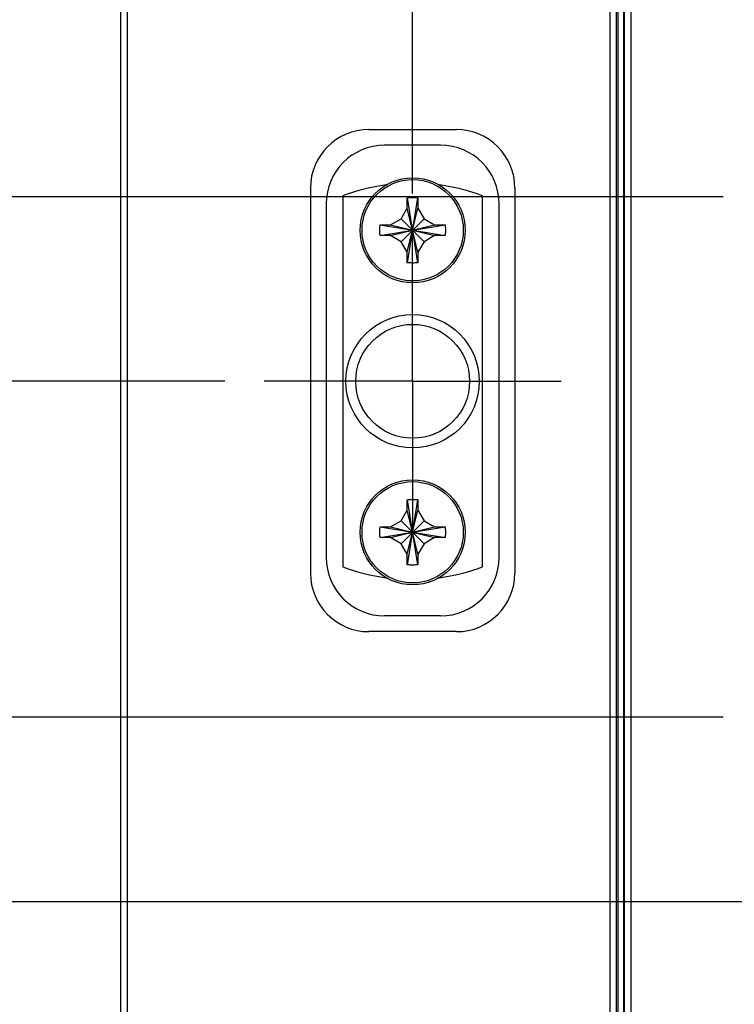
# Model space of a CAD drawing. Header units: inches. Extents: x 0.2 to 16.8, y 0.1 to 10.8.
# Tile 4 of 23: x 2.9 to 4.1, y 5.5 to 7.1. Entities that reach past the tile are written whole.
import ezdxf

# ---------------------------------------------------------------- set-up
doc = ezdxf.new("R2010")
doc.units = ezdxf.units.IN
doc.header["$LTSCALE"] = 0.935
doc.header["$MEASUREMENT"] = 0
doc.linetypes.add('CENTER', pattern=[0.6, 0.375, -0.075, 0.075, -0.075])
doc.layers.get('0').update_dxf_attribs({"linetype": 'CONTINUOUS'})
doc.layers.add('DEFAULT_1', color=7, linetype='CENTER')
doc.layers.add('DIMENSIONS', color=7, linetype='CONTINUOUS')
doc.styles.get("Standard").update_dxf_attribs({"font": 'txt', "width": 0.8})
doc.dimstyles.new('DIMSTYLE_1', dxfattribs={"dimtxt": 0.125, "dimasz": 0.18, "dimexe": 0.18, "dimexo": 0.0625, "dimgap": 0.09, "dimtad": 0, "dimtih": 1, "dimtoh": 1, "dimdec": 3, "dimzin": 4, "dimdsep": 46, "dimtxsty": 'STANDARD', "dimblk": '_FILLED', "dimblk1": '_FILLED', "dimblk2": '_FILLED', "dimcen": 0.09, "dimadec": 0, "dimazin": 0, "dimtp": 0.001, "dimtm": 0.001, "dimtfac": 1, "dimtdec": 3, "dimtofl": 0, "dimtmove": 0, "dimatfit": 3, "dimldrblk": '_FILLED', "dimfxl": 1, "dimtolj": 1, "dimtzin": 4, "dimarcsym": 0})

# ---------------------------------------------------------------- blocks, each defined once
blk = doc.blocks.new('*D0')
at = {"layer": 'DIMENSIONS', "color": 2, "linetype": 'CONTINUOUS'}
blk.add_line((3.2425, 6.5084), (2.3895, 6.5084), dxfattribs=at)
at = {"layer": 'DIMENSIONS', "color": 2, "linetype": 'CONTINUOUS', "width": 0.8}
for s, p in [('1.532', (1.002, 6.4459)), ('[', (1.627, 6.4459)), ('38.92', (1.727, 6.4459)), (']', (2.227, 6.4459)), ('-', (0.902, 6.4459))]:
    blk.add_text(s, height=0.125, dxfattribs=at).set_placement(p)
blk = doc.blocks.new('_FILLED')
at = {"color": 0, "linetype": 'BYBLOCK'}
blk.add_solid([(0, 0), (-1, 0.1736), (-1, -0.1736)], dxfattribs=at)
blk = doc.blocks.new('*D1')
at = {"layer": 'DIMENSIONS', "color": 2, "linetype": 'CONTINUOUS'}
blk.add_line((4.0348, 6.8013), (2.3895, 6.8013), dxfattribs=at)
at = {"layer": 'DIMENSIONS', "color": 2, "linetype": 'CONTINUOUS', "width": 0.8}
for s, p in [('[', (1.627, 6.7388)), (']', (2.227, 6.7388)), ('1.239', (1.002, 6.7388)), ('31.48', (1.727, 6.7388)), ('-', (0.902, 6.7388))]:
    blk.add_text(s, height=0.125, dxfattribs=at).set_placement(p)
blk = doc.blocks.new('*D2')
at = {"layer": 'DIMENSIONS', "color": 2, "linetype": 'CONTINUOUS'}
blk.add_line((5.2808, 5.6809), (2.3895, 5.6809), dxfattribs=at)
at = {"layer": 'DIMENSIONS', "color": 2, "linetype": 'CONTINUOUS', "width": 0.8}
for s, p in [('2.360', (1.002, 5.6184)), ('[', (1.627, 5.6184)), ('59.94', (1.727, 5.6184)), (']', (2.227, 5.6184)), ('-', (0.902, 5.6184))]:
    blk.add_text(s, height=0.125, dxfattribs=at).set_placement(p)
blk = doc.blocks.new('*D3')
at = {"layer": 'DIMENSIONS', "color": 2, "linetype": 'CONTINUOUS'}
blk.add_line((5.3698, 5.1489), (6.1642, 5.1489), dxfattribs=at)
at = {"layer": 'DIMENSIONS', "color": 2, "linetype": 'CONTINUOUS', "width": 0.8}
for s, p in [('2X -', (6.2267, 5.0864)), ('2.892', (6.6267, 5.0864)), ('[', (7.2517, 5.0864)), ('73.45', (7.3517, 5.0864)), (']', (7.8517, 5.0864))]:
    blk.add_text(s, height=0.125, dxfattribs=at).set_placement(p)
blk = doc.blocks.new('*D4')
at = {"layer": 'DIMENSIONS', "color": 2, "linetype": 'CONTINUOUS'}
blk.add_line((4.6779, 3.2196), (2.3895, 3.2196), dxfattribs=at)
at = {"layer": 'DIMENSIONS', "color": 2, "linetype": 'CONTINUOUS', "width": 0.8}
for s, p in [('[', (1.527, 3.1571)), (']', (2.227, 3.1571)), ('4.821', (0.902, 3.1571)), ('122.45', (1.627, 3.1571)), ('-', (0.802, 3.1571))]:
    blk.add_text(s, height=0.125, dxfattribs=at).set_placement(p)
blk = doc.blocks.new('*D5')
at = {"layer": 'DIMENSIONS', "color": 2, "linetype": 'CONTINUOUS'}
for p, q in [((2.7603, 5.1084), (2.5202, 4.9598)), ((3.2426, 5.1084), (2.7603, 5.1084)), ((2.5202, 4.9598), (2.3895, 4.9598))]:
    blk.add_line(p, q, dxfattribs=at)
at = {"layer": 'DIMENSIONS', "color": 2, "linetype": 'CONTINUOUS', "width": 0.8}
for s, p in [('2.932', (1.002, 4.8973)), ('[', (1.627, 4.8973)), ('74.48', (1.727, 4.8973)), (']', (2.227, 4.8973)), ('-', (0.902, 4.8973))]:
    blk.add_text(s, height=0.125, dxfattribs=at).set_placement(p)
blk = doc.blocks.new('*D6')
at = {"layer": 'DIMENSIONS', "color": 2, "linetype": 'CONTINUOUS'}
blk.add_line((5.2448, 4.5189), (2.3895, 4.5189), dxfattribs=at)
at = {"layer": 'DIMENSIONS', "color": 2, "linetype": 'CONTINUOUS', "width": 0.8}
for s, p in [('[', (1.627, 4.4564)), (']', (2.227, 4.4564)), ('2X -', (0.602, 4.4564)), ('3.522', (1.002, 4.4564)), ('89.45', (1.727, 4.4564))]:
    blk.add_text(s, height=0.125, dxfattribs=at).set_placement(p)
blk = doc.blocks.new('*D7')
at = {"layer": 'DIMENSIONS', "color": 2, "linetype": 'CONTINUOUS'}
blk.add_line((4.0348, 5.9746), (2.3895, 5.9746), dxfattribs=at)
at = {"layer": 'DIMENSIONS', "color": 2, "linetype": 'CONTINUOUS', "width": 0.8}
for s, p in [('[', (1.627, 5.9121)), (']', (2.227, 5.9121)), ('2.066', (1.002, 5.9121)), ('52.48', (1.727, 5.9121)), ('-', (0.902, 5.9121))]:
    blk.add_text(s, height=0.125, dxfattribs=at).set_placement(p)
blk = doc.blocks.new('*D11')
at = {"layer": 'DIMENSIONS', "color": 2, "linetype": 'CONTINUOUS'}
blk.add_line((3.541, 6.8069), (3.541, 8.85), dxfattribs=at)
at = {"layer": 'DIMENSIONS', "color": 2, "linetype": 'CONTINUOUS', "width": 0.8}
for s, p in [(']', (3.6035, 10.2375)), ('4.32', (3.6035, 9.8375)), ('[', (3.6035, 9.7375)), ('.170', (3.6035, 9.2125)), ('2X ', (3.6035, 8.9125))]:
    blk.add_text(s, height=0.125, rotation=90, dxfattribs=at).set_placement(p)
blk = doc.blocks.new('*D16')
at = {"layer": 'DIMENSIONS', "color": 2, "linetype": 'CONTINUOUS'}
for p, q in [((5.1828, 8.5003), (5.1828, 8.85)), ((5.1078, 8.4442), (5.1828, 8.5003)), ((5.1078, 5.9789), (5.1078, 8.4442))]:
    blk.add_line(p, q, dxfattribs=at)
at = {"layer": 'DIMENSIONS', "color": 2, "linetype": 'CONTINUOUS', "width": 0.8}
for s, p in [(']', (5.2453, 10.1375)), ('44.11', (5.2453, 9.6375)), ('[', (5.2453, 9.5375)), ('1.737', (5.2453, 8.9125))]:
    blk.add_text(s, height=0.125, rotation=90, dxfattribs=at).set_placement(p)
blk = doc.blocks.new('*D19')
at = {"layer": 'DIMENSIONS', "color": 2, "linetype": 'CONTINUOUS'}
blk.add_line((5.3698, 6.8914), (6.1642, 6.8914), dxfattribs=at)
at = {"layer": 'DIMENSIONS', "color": 2, "linetype": 'CONTINUOUS', "width": 0.8}
for s, p in [('[', (6.9517, 6.8289)), (']', (7.5517, 6.8289)), ('1.149', (6.3267, 6.8289)), ('29.19', (7.0517, 6.8289)), ('-', (6.2267, 6.8289))]:
    blk.add_text(s, height=0.125, dxfattribs=at).set_placement(p)

msp = doc.modelspace()

# ---------------------------------------------------------------- linework, layer by layer
at = {"color": 7, "linetype": 'CONTINUOUS'}
for p, q in [((3.077, 3.0246), (3.077, 8.1625)), ((3.865, 3.0246), (3.865, 8.1625)), ((3.878, 3.0235), (3.878, 8.1614)), ((3.087, 8.1325), (3.087, 4.0625)), ((3.855, 4.0625), (3.855, 8.1325)), ((3.888, 8.1314), (3.888, 4.0614)), ((3.868, 3.7625), (3.868, 7.7625)), ((3.8766, 3.7625), (3.8766, 7.7625)), ((3.8767, 3.7625), (3.8767, 7.7625)), ((3.4715, 6.9085), (3.6105, 6.9085)), ((3.5855, 6.8835), (3.4965, 6.8835)), ((3.3785, 6.8155), (3.3785, 6.2035)), ((3.7035, 6.8155), (3.7035, 6.2035)), ((3.43, 6.8032), (3.43, 6.2136)), ((3.5325, 6.7834), (3.5325, 6.7997)), ((3.5326, 6.6966), (3.5495, 6.8002)), ((3.5495, 6.6966), (3.5326, 6.8002)), ((3.5495, 6.7997), (3.5495, 6.7834)), ((3.652, 6.2136), (3.652, 6.8032)), ((3.4035, 6.7905), (3.4035, 6.2285)), ((3.5228, 6.7666), (3.5325, 6.7834)), ((3.5325, 6.7134), (3.5495, 6.7834)), ((3.5495, 6.7134), (3.5325, 6.7834)), ((3.5495, 6.7834), (3.5592, 6.7666)), ((3.6785, 6.2285), (3.6785, 6.7905)), ((3.506, 6.7569), (3.5228, 6.7666)), ((3.5228, 6.7302), (3.5592, 6.7666)), ((3.5592, 6.7302), (3.5228, 6.7666)), ((3.5592, 6.7666), (3.576, 6.7569)), ((3.4892, 6.7569), (3.5929, 6.7399)), ((3.4892, 6.7399), (3.5929, 6.7569)), ((3.4897, 6.7569), (3.506, 6.7569)), ((3.506, 6.7569), (3.576, 6.7399)), ((3.506, 6.7399), (3.576, 6.7569)), ((3.576, 6.7569), (3.5923, 6.7569)), ((3.506, 6.7399), (3.4897, 6.7399)), ((3.5228, 6.7302), (3.506, 6.7399)), ((3.5325, 6.7134), (3.5228, 6.7302)), ((3.5592, 6.7302), (3.5495, 6.7134)), ((3.576, 6.7399), (3.5592, 6.7302)), ((3.5923, 6.7399), (3.576, 6.7399)), ((3.5325, 6.6971), (3.5325, 6.7134)), ((3.5495, 6.7134), (3.5495, 6.6971)), ((3.5325, 6.3034), (3.5325, 6.3197)), ((3.5326, 6.2166), (3.5495, 6.3202)), ((3.5495, 6.2166), (3.5326, 6.3202)), ((3.5495, 6.3197), (3.5495, 6.3034)), ((3.5228, 6.2866), (3.5325, 6.3034)), ((3.5325, 6.2334), (3.5495, 6.3034)), ((3.5495, 6.2334), (3.5325, 6.3034)), ((3.5495, 6.3034), (3.5592, 6.2866)), ((3.4892, 6.2769), (3.5929, 6.2599)), ((3.4892, 6.2599), (3.5929, 6.2769)), ((3.4897, 6.2769), (3.506, 6.2769)), ((3.506, 6.2769), (3.5228, 6.2866)), ((3.506, 6.2769), (3.576, 6.2599)), ((3.506, 6.2599), (3.576, 6.2769)), ((3.5228, 6.2502), (3.5592, 6.2866)), ((3.5592, 6.2502), (3.5228, 6.2866)), ((3.5592, 6.2866), (3.576, 6.2769)), ((3.576, 6.2769), (3.5923, 6.2769)), ((3.506, 6.2599), (3.4897, 6.2599)), ((3.5228, 6.2502), (3.506, 6.2599)), ((3.576, 6.2599), (3.5592, 6.2502)), ((3.5923, 6.2599), (3.576, 6.2599)), ((3.5325, 6.2334), (3.5228, 6.2502)), ((3.5592, 6.2502), (3.5495, 6.2334)), ((3.5325, 6.2171), (3.5325, 6.2334)), ((3.5495, 6.2334), (3.5495, 6.2171)), ((3.5855, 6.1355), (3.4965, 6.1355)), ((3.6105, 6.1105), (3.4715, 6.1105))]:
    msp.add_line(p, q, dxfattribs=at)
for centre, radius in [((3.541, 6.7484), 0.0835), ((3.541, 6.7484), 0.0805), ((3.541, 6.5084), 0.106), ((3.541, 6.5084), 0.0905), ((3.541, 6.2684), 0.0835), ((3.541, 6.2684), 0.0805)]:
    msp.add_circle(centre, radius, dxfattribs=at)
for centre, radius, start, end in [((3.4715, 6.8155), 0.093, 90, 180), ((3.6105, 6.8155), 0.093, 0, 90), ((3.4965, 6.7905), 0.093, 90, 180), ((3.5855, 6.7905), 0.093, 0, 90), ((3.541, 6.5084), 0.315, 97.6892, 110.6358), ((3.541, 6.5084), 0.315, 69.3698, 82.3102), ((3.4965, 6.2285), 0.093, 180, 270), ((3.5855, 6.2285), 0.093, 270, 360), ((3.541, 6.5084), 0.315, 249.3698, 262.3102), ((3.541, 6.5084), 0.315, 277.6892, 290.6358), ((3.4715, 6.2035), 0.093, 180, 270), ((3.6105, 6.2035), 0.093, 270, 360)]:
    msp.add_arc(centre, radius, start, end, dxfattribs=at)
for points, knots in [([(3.5325, 6.7997), (3.5325, 6.7998), (3.5325, 6.8), (3.5325, 6.8001), (3.5326, 6.8002)], [0, 0, 0, 0, 0.49981, 1, 1, 1, 1]), ([(3.5326, 6.8002), (3.5335, 6.8003), (3.5354, 6.8003), (3.5382, 6.8004), (3.5401, 6.8004), (3.541, 6.8004)], [0, 0, 0, 0, 0.331666, 0.664945, 1, 1, 1, 1]), ([(3.541, 6.8004), (3.542, 6.8004), (3.5439, 6.8004), (3.5467, 6.8003), (3.5486, 6.8003), (3.5495, 6.8002)], [0, 0, 0, 0, 0.334996, 0.668265, 1, 1, 1, 1]), ([(3.5495, 6.8002), (3.5495, 6.8001), (3.5495, 6.8), (3.5495, 6.7998), (3.5495, 6.7997)], [0, 0, 0, 0, 0.5002, 1, 1, 1, 1]), ([(3.4892, 6.7399), (3.4891, 6.7418), (3.489, 6.7456), (3.489, 6.7512), (3.4891, 6.755), (3.4892, 6.7569)], [0, 0, 0, 0, 0.332873, 0.667127, 1, 1, 1, 1]), ([(3.4892, 6.7569), (3.4893, 6.7569), (3.4895, 6.7569), (3.4896, 6.7569), (3.4897, 6.7569)], [0, 0, 0, 0, 0.5002, 1, 1, 1, 1]), ([(3.5923, 6.7569), (3.5924, 6.7569), (3.5926, 6.7569), (3.5928, 6.7569), (3.5929, 6.7569)], [0, 0, 0, 0, 0.499808, 1, 1, 1, 1]), ([(3.5929, 6.7569), (3.5929, 6.755), (3.593, 6.7512), (3.593, 6.7456), (3.5929, 6.7418), (3.5929, 6.7399)], [0, 0, 0, 0, 0.332873, 0.667127, 1, 1, 1, 1]), ([(3.4897, 6.7399), (3.4896, 6.7399), (3.4895, 6.7399), (3.4893, 6.7399), (3.4892, 6.7399)], [0, 0, 0, 0, 0.499809, 1, 1, 1, 1]), ([(3.5929, 6.7399), (3.5928, 6.7399), (3.5926, 6.7399), (3.5924, 6.7399), (3.5923, 6.7399)], [0, 0, 0, 0, 0.5002, 1, 1, 1, 1]), ([(3.5326, 6.6966), (3.5325, 6.6967), (3.5325, 6.6968), (3.5325, 6.697), (3.5325, 6.6971)], [0, 0, 0, 0, 0.500108, 1, 1, 1, 1]), ([(3.541, 6.6964), (3.5401, 6.6964), (3.5382, 6.6964), (3.5354, 6.6965), (3.5335, 6.6965), (3.5326, 6.6966)], [0, 0, 0, 0, 0.334996, 0.668265, 1, 1, 1, 1]), ([(3.5495, 6.6966), (3.5486, 6.6965), (3.5467, 6.6965), (3.5439, 6.6964), (3.542, 6.6964), (3.541, 6.6964)], [0, 0, 0, 0, 0.331666, 0.664945, 1, 1, 1, 1]), ([(3.5495, 6.6971), (3.5495, 6.697), (3.5495, 6.6968), (3.5495, 6.6967), (3.5495, 6.6966)], [0, 0, 0, 0, 0.499808, 1, 1, 1, 1]), ([(3.5325, 6.3197), (3.5325, 6.3198), (3.5325, 6.32), (3.5325, 6.3201), (3.5326, 6.3202)], [0, 0, 0, 0, 0.49981, 1, 1, 1, 1]), ([(3.5326, 6.3202), (3.5335, 6.3203), (3.5354, 6.3203), (3.5382, 6.3204), (3.5401, 6.3204), (3.541, 6.3204)], [0, 0, 0, 0, 0.331666, 0.664945, 1, 1, 1, 1]), ([(3.541, 6.3204), (3.542, 6.3204), (3.5439, 6.3204), (3.5467, 6.3203), (3.5486, 6.3203), (3.5495, 6.3202)], [0, 0, 0, 0, 0.334996, 0.668265, 1, 1, 1, 1]), ([(3.5495, 6.3202), (3.5495, 6.3201), (3.5495, 6.32), (3.5495, 6.3198), (3.5495, 6.3197)], [0, 0, 0, 0, 0.5002, 1, 1, 1, 1]), ([(3.4892, 6.2599), (3.4891, 6.2618), (3.489, 6.2656), (3.489, 6.2712), (3.4891, 6.275), (3.4892, 6.2769)], [0, 0, 0, 0, 0.332873, 0.667127, 1, 1, 1, 1]), ([(3.4892, 6.2769), (3.4893, 6.2769), (3.4895, 6.2769), (3.4896, 6.2769), (3.4897, 6.2769)], [0, 0, 0, 0, 0.5002, 1, 1, 1, 1]), ([(3.5923, 6.2769), (3.5924, 6.2769), (3.5926, 6.2769), (3.5928, 6.2769), (3.5929, 6.2769)], [0, 0, 0, 0, 0.499808, 1, 1, 1, 1]), ([(3.5929, 6.2769), (3.5929, 6.275), (3.593, 6.2712), (3.593, 6.2656), (3.5929, 6.2618), (3.5929, 6.2599)], [0, 0, 0, 0, 0.332873, 0.667127, 1, 1, 1, 1]), ([(3.4897, 6.2599), (3.4896, 6.2599), (3.4895, 6.2599), (3.4893, 6.2599), (3.4892, 6.2599)], [0, 0, 0, 0, 0.499809, 1, 1, 1, 1]), ([(3.5929, 6.2599), (3.5928, 6.2599), (3.5926, 6.2599), (3.5924, 6.2599), (3.5923, 6.2599)], [0, 0, 0, 0, 0.5002, 1, 1, 1, 1]), ([(3.5326, 6.2166), (3.5325, 6.2167), (3.5325, 6.2168), (3.5325, 6.217), (3.5325, 6.2171)], [0, 0, 0, 0, 0.500108, 1, 1, 1, 1]), ([(3.541, 6.2164), (3.5401, 6.2164), (3.5382, 6.2164), (3.5354, 6.2165), (3.5335, 6.2165), (3.5326, 6.2166)], [0, 0, 0, 0, 0.334996, 0.668265, 1, 1, 1, 1]), ([(3.5495, 6.2166), (3.5486, 6.2165), (3.5467, 6.2165), (3.5439, 6.2164), (3.542, 6.2164), (3.541, 6.2164)], [0, 0, 0, 0, 0.331666, 0.664945, 1, 1, 1, 1]), ([(3.5495, 6.2171), (3.5495, 6.217), (3.5495, 6.2168), (3.5495, 6.2167), (3.5495, 6.2166)], [0, 0, 0, 0, 0.499808, 1, 1, 1, 1])]:
    msp.add_open_spline(points, degree=3, knots=knots, dxfattribs=at)
at = {"layer": 'DEFAULT_1', "color": 7, "linetype": 'CENTER'}
for q in [(3.541, 6.7444), (3.305, 6.5084), (3.541, 6.2724), (3.777, 6.5084)]:
    msp.add_line((3.541, 6.5084), q, dxfattribs=at)

# ---------------------------------------------------------------- dimensions: what is measured, and where the dimension line sits
at = {"layer": 'DIMENSIONS', "color": 2, "linetype": 'CONTINUOUS'}
for feature_location, offset, dtype, origin, text, picture, middle in [((3.541, 6.8069), (0, 2.0431), 1, (3.371, 8.284), '2X <>', '*D11', (3.541, 9.625)), ((5.2448, 4.5189), (-2.8553, 0), 0, (3.371, 8.0405), '2X -<>', '*D6', (1.4645, 4.5189)), ((4.6779, 3.2196), (-2.2884, 0), 0, (3.1275, 8.0405), '-<>', '*D4', (1.5645, 3.2196)), ((3.2425, 6.5084), (-0.853, 0), 0, (3.1275, 8.0405), '-<>', '*D0', (1.6145, 6.5084)), ((4.0348, 6.8013), (-1.6453, 0), 0, (3.1275, 8.0405), '-<>', '*D1', (1.6145, 6.8013)), ((5.2808, 5.6809), (-2.8913, 0), 0, (3.371, 8.0405), '-<>', '*D2', (1.6145, 5.6809)), ((3.2426, 5.1084), (-0.8531, -0.1486), 0, (3.1275, 8.0405), '-<>', '*D5', (1.6145, 4.9598)), ((4.0348, 5.9746), (-1.6453, 0), 0, (3.1275, 8.0405), '-<>', '*D7', (1.6145, 5.9746)), ((5.3698, 5.1489), (0.7944, 0), 0, (3.371, 8.0405), '2X -<>', '*D3', (7.0892, 5.1489)), ((5.3698, 6.8914), (0.7944, 0), 0, (3.371, 8.0405), '-<>', '*D19', (6.9392, 6.8914))]:
    dim = msp.add_ordinate_dim(feature_location=feature_location, offset=offset, dtype=dtype, origin=origin, text=text, dimstyle='DIMSTYLE_1', dxfattribs=at)
    dim.commit()
    dim.dimension.update_dxf_attribs({"geometry": picture, "text_midpoint": middle})
dim = msp.add_ordinate_dim(feature_location=(5.1078, 5.9789), offset=(0.075, 2.8711), dtype=0, origin=(3.371, 8.284), dimstyle='DIMSTYLE_1', dxfattribs=at)
dim.commit()
dim.dimension.update_dxf_attribs({"geometry": '*D16', "text_midpoint": (5.1828, 9.575)})

doc.saveas('drawing.dxf')
